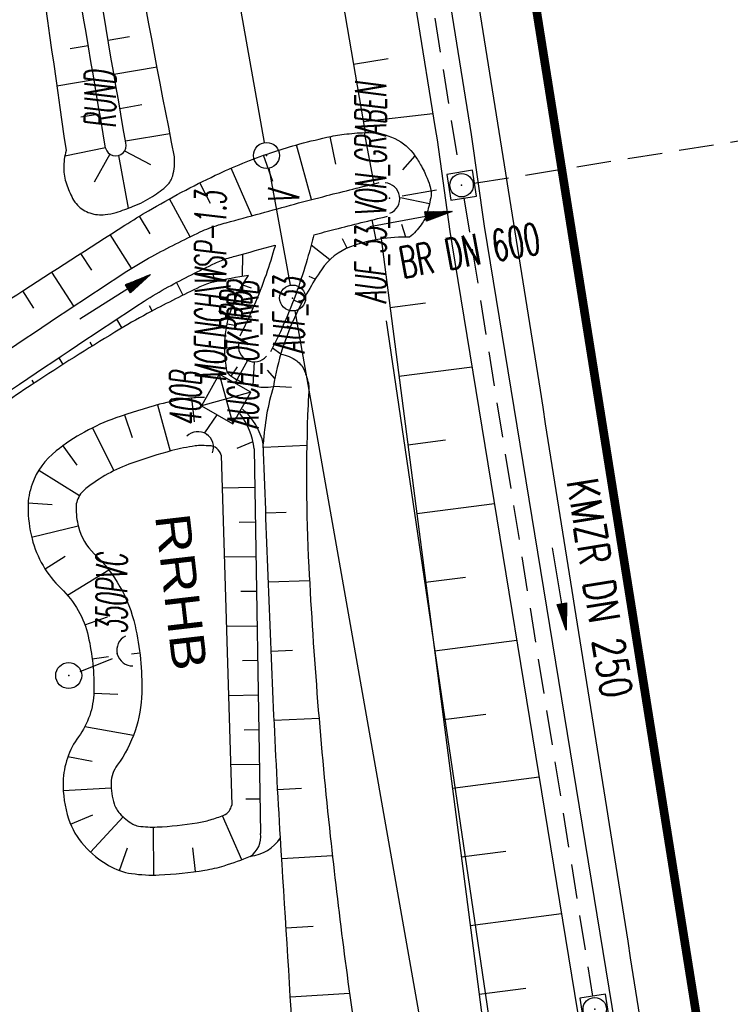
# Model space of a CAD drawing. Extents: x 447827 to 448299, y 438389 to 439851.
# Tile 44 of 116: x 448056 to 448097, y 439023 to 439080. Entities that reach past the tile are written whole.
import ezdxf
from ezdxf.enums import TextEntityAlignment as Align

# ---------------------------------------------------------------- set-up
doc = ezdxf.new("R2010")
doc.units = 0
doc.header["$LTSCALE"] = 2
doc.header["$MEASUREMENT"] = 0
doc.linetypes.add('AUSGEZOGEN', pattern=[0])
doc.linetypes.add('GESTRICH-X2', pattern=[1.5, 1, -0.5])
doc.layers.get('0').update_dxf_attribs({"linetype": 'AUSGEZOGEN'})
for name, color, linetype in [('210-GRENZL-BAB', 7, 'AUSGEZOGEN'), ('210-GRENZP-BAB', 7, 'AUSGEZOGEN'), ('ANMERKUNG', 7, 'CONTINUOUS'), ('BOESCHG', 250, 'AUSGEZOGEN'), ('BW-SCHRIFT', 250, 'AUSGEZOGEN'), ('DURCHL', 200, 'GESTRICH-X2'), ('FBRTOP', 250, 'AUSGEZOGEN'), ('KANAL', 7, 'GESTRICH-X2'), ('MULDE', 250, 'AUSGEZOGEN'), ('PFEIL', 7, 'CONTINUOUS'), ('PFEILTOP', 200, 'AUSGEZOGEN'), ('SCHSYMBOL', 200, 'AUSGEZOGEN'), ('TEXTO', 4, 'CONTINUOUS')]:
    doc.layers.add(name, color=color, linetype=linetype)
doc.styles.add('ROMANS', font='romans.shx', dxfattribs={"width": 0.8})
doc.styles.add('UNIR-H', font='unir_h.shx', dxfattribs={"width": 0.8})

# ---------------------------------------------------------------- blocks, each defined once
blk = doc.blocks.new('DL')
at = {"color": 0}
blk.add_arc((-0.311, 0.025), 0.91, 282.5363, 77.4637, dxfattribs=at)
blk.add_point((0.597, 0.003), dxfattribs=at)
blk = doc.blocks.new('SCHA-Q')
for p, q in [((-1.5, 1.5), (1.5, -1.5)), ((-1.5, -1.5), (1.5, 1.5)), ((1.5, 1.5), (-1.5, 1.5)), ((-1.5, 1.5), (-1.5, -1.5)), ((1.5, -1.5), (1.5, 1.5)), ((-1.5, -1.5), (1.5, -1.5))]:
    blk.add_line(p, q)
blk.add_point((0, 0))
blk = doc.blocks.new('20')
blk.add_lwpolyline([(-0.754, -0.751), (0.754, -0.751), (0.754, 0.75), (-0.754, 0.75)], close=True)
blk.add_circle((0, 0), 0.676)
blk.add_point((0, 0))
blk = doc.blocks.new('42')
at = {"color": 0}
blk.add_arc((-0.025, -0.311), 0.91, 12.5363, 167.4637, dxfattribs=at)
blk.add_point((0, 0), dxfattribs=at)
blk = doc.blocks.new('PFEIL2')
at = {"color": 0}
for p, q in [((0.88, 0.002), (-2.401, -0.012)), ((0.881, -0.271), (0.879, 0.276)), ((0.879, 0.276), (2.429, 0.009)), ((0.911, 0.27), (0.879, 0.265)), ((0.965, 0.261), (0.879, 0.246)), ((1.019, 0.252), (0.879, 0.228)), ((1.073, 0.242), (0.879, 0.209)), ((1.127, 0.233), (0.879, 0.191)), ((1.181, 0.224), (0.879, 0.172)), ((1.235, 0.214), (0.879, 0.154)), ((1.289, 0.205), (0.879, 0.135)), ((1.343, 0.196), (0.879, 0.117)), ((1.397, 0.187), (0.879, 0.098)), ((1.451, 0.177), (0.879, 0.08)), ((1.505, 0.168), (0.879, 0.061)), ((1.559, 0.159), (0.88, 0.043)), ((1.613, 0.149), (0.88, 0.024)), ((1.668, 0.14), (0.88, 0.006)), ((1.722, 0.131), (0.88, -0.013)), ((1.776, 0.121), (0.88, -0.031)), ((1.83, 0.112), (0.88, -0.05)), ((1.884, 0.103), (0.88, -0.068)), ((1.938, 0.094), (0.88, -0.087)), ((1.992, 0.084), (0.88, -0.105)), ((2.046, 0.075), (0.88, -0.124)), ((2.1, 0.066), (0.88, -0.142)), ((2.154, 0.056), (0.88, -0.161)), ((2.208, 0.047), (0.88, -0.179)), ((2.262, 0.038), (0.881, -0.198)), ((2.316, 0.029), (0.881, -0.216)), ((2.37, 0.019), (0.881, -0.235)), ((2.424, 0.01), (0.881, -0.253)), ((2.429, 0.009), (0.881, -0.271))]:
    blk.add_line(p, q, dxfattribs=at)
blk = doc.blocks.new('GST')
at = {"color": 0}
blk.add_circle((0, 0), 0.75, dxfattribs=at)
blk.add_point((0, 0), dxfattribs=at)
blk = doc.blocks.new('10')
blk.add_blockref('GST', (0, 0))

msp = doc.modelspace()

# ---------------------------------------------------------------- linework, layer by layer
at = {"layer": '210-GRENZL-BAB', "flags": 128}
for points in [[(448056.951, 439148.431), (448070.338, 439073.069)], [(448070.606, 439071.592), (448071.845, 439064.828)], [(448072.11, 439063.351), (448081.809, 439008.329)]]:
    msp.add_lwpolyline(points, dxfattribs=at)
at = {"layer": 'BOESCHG'}
for p, q in [((448062.548, 439079.178), (448061.32, 439078.968)), ((448060.175, 439078.665), (448059.124, 439078.488)), ((448075.492, 439077.592), (448077.503, 439077.936)), ((448064.151, 439077.425), (448061.657, 439076.997)), ((448060.508, 439076.693), (448058.357, 439076.329)), ((448063.262, 439075.244), (448061.996, 439075.026)), ((448076.059, 439074.284), (448080.082, 439074.748)), ((448060.842, 439074.721), (448059.741, 439074.534)), ((448076.683, 439070.684), (448076.131, 439073.648)), ((448062.318, 439073.166), (448064.891, 439073.586)), ((448074.474, 439071.819), (448074.146, 439073.419)), ((448061.174, 439072.767), (448058.816, 439072.289)), ((448062.273, 439072.59), (448063.777, 439071.802)), ((448073.077, 439069.779), (448072.205, 439072.939)), ((448061.426, 439072.398), (448060.504, 439070.783)), ((448061.928, 439072.322), (448062.478, 439069.272)), ((448070.836, 439070.829), (448070.298, 439072.335)), ((448079.049, 439072.307), (448078.321, 439071.501)), ((448069.632, 439068.848), (448068.438, 439071.601)), ((448067.227, 439069.551), (448066.628, 439070.75)), ((448066.067, 439067.631), (448064.858, 439069.82)), ((448079.884, 439069.523), (448078.216, 439069.882)), ((448063.75, 439067.795), (448063.128, 439068.817)), ((448076.812, 439067.458), (448076.58, 439068.6)), ((448078.521, 439067.608), (448078.281, 439068.346)), ((448062.674, 439065.814), (448061.436, 439067.75)), ((448075.122, 439066.966), (448074.852, 439067.51)), ((448074.128, 439066.299), (448073.051, 439067.149)), ((448060.378, 439065.697), (448059.752, 439066.671)), ((448069.093, 439065.34), (448069.108, 439066.632)), ((448059.338, 439063.623), (448058.071, 439065.589)), ((448067.36, 439065.503), (448067.47, 439065.026)), ((448073.291, 439065.179), (448072.942, 439065.339)), ((448065.267, 439064.984), (448065.634, 439064.248)), ((448069.082, 439064.848), (448069.588, 439064.687)), ((448057.034, 439063.51), (448056.391, 439064.503)), ((448072.487, 439063.774), (448072.037, 439063.975)), ((448063.685, 439063.657), (448063.855, 439063.335)), ((448068.591, 439063.863), (448069.691, 439063.51)), ((448077.605, 439063.538), (448079.654, 439063.804)), ((448061.81, 439062.86), (448062.111, 439062.356)), ((448068.201, 439062.591), (448068.759, 439062.495)), ((448071.843, 439062.404), (448071.669, 439062.464)), ((448077.393, 439062.776), (448090.513, 438973.596)), ((448060.269, 439061.533), (448060.404, 439061.315)), ((448068.06, 439061.201), (448068.823, 439061.308)), ((448071.295, 439060.847), (448070.818, 439061.192)), ((448058.463, 439060.637), (448058.711, 439060.25)), ((448068.434, 439059.577), (448068.804, 439060.123)), ((448069.693, 439059.021), (448069.781, 439060.426)), ((448078.12, 439059.571), (448082.349, 439060.12)), ((448070.952, 439059.434), (448070.533, 439059.915)), ((448056.915, 439059.339), (448057.033, 439059.161)), ((448070.912, 439058.994), (448071.918, 439058.944)), ((448066.142, 439058.31), (448066.287, 439056.931)), ((448064.182, 439057.92), (448064.908, 439055.244)), ((448062.269, 439057.338), (448062.712, 439056.025)), ((448060.416, 439056.59), (448061.653, 439054.109)), ((448058.708, 439055.554), (448059.521, 439054.432)), ((448069.69, 439055.777), (448068.758, 439055.394)), ((448070.308, 439055.476), (448072.799, 439055.584)), ((448078.635, 439055.605), (448080.815, 439055.888)), ((448069.768, 439055.159), (448069.769, 439055.159)), ((448057.316, 439054.138), (448059.672, 439052.679)), ((448067.906, 439053.129), (448069.802, 439053.159)), ((448056.701, 439052.255), (448058.084, 439052.167)), ((448079.15, 439051.638), (448083.641, 439052.221)), ((448071.615, 439051.707), (448070.429, 439051.663)), ((448056.9, 439050.272), (448059.594, 439050.925)), ((448068.9, 439051.144), (448069.834, 439051.16)), ((448057.677, 439048.438), (448058.846, 439049.182)), ((448068.027, 439049.13), (448069.866, 439049.16)), ((448058.973, 439046.922), (448061.357, 439048.383)), ((448072.957, 439047.759), (448070.581, 439047.666)), ((448079.664, 439047.671), (448081.976, 439047.971)), ((448068.993, 439047.145), (448069.899, 439047.16)), ((448059.977, 439045.205), (448061.28, 439045.677)), ((448068.148, 439045.132), (448069.931, 439045.16)), ((448080.179, 439043.704), (448084.933, 439044.322)), ((448062.663, 439043.534), (448063.147, 439043.594)), ((448071.973, 439043.72), (448070.743, 439043.669)), ((448060.396, 439043.253), (448061.342, 439043.371)), ((448069.086, 439043.146), (448069.963, 439043.161)), ((448060.492, 439041.258), (448061.877, 439041.205)), ((448068.269, 439041.133), (448069.996, 439041.161)), ((448080.694, 439039.738), (448083.137, 439040.055)), ((448073.505, 439039.79), (448070.914, 439039.673)), ((448059.984, 439039.341), (448062.793, 439038.843)), ((448069.179, 439039.147), (448070.028, 439039.161)), ((448059, 439037.606), (448060.402, 439037.337)), ((448068.39, 439037.134), (448070.06, 439037.161)), ((448081.209, 439035.771), (448086.225, 439036.422)), ((448058.728, 439035.639), (448061.496, 439035.789)), ((448072.489, 439035.753), (448071.115, 439035.678)), ((448069.271, 439035.148), (448070.092, 439035.162)), ((448059.15, 439033.693), (448060.43, 439034.223)), ((448060.304, 439032.078), (448062.189, 439034.11)), ((448069.045, 439031.64), (448067.933, 439034.182)), ((448063.954, 439030.753), (448063.932, 439033.525)), ((448061.98, 439031.011), (448062.44, 439032.319)), ((448066.375, 439030.954), (448066.212, 439032.331)), ((448081.724, 439031.804), (448084.298, 439032.138)), ((448074.278, 439031.866), (448071.352, 439031.685)), ((448082.239, 439027.838), (448087.517, 439028.523)), ((448073.173, 439027.79), (448071.599, 439027.692)), ((448082.754, 439023.871), (448085.459, 439024.222)), ((448075.268, 439023.913), (448071.848, 439023.7))]:
    msp.add_line(p, q, dxfattribs=at)
at = {"layer": 'BOESCHG', "flags": 128}
for points in [[(448065.152, 439072.245, -0.004729), (448060.085, 439099.59, -0.011441), (448058.357, 439110.956, -0.000272), (448054.818, 439138.57, 0.00026), (448051.121, 439167.427, 0.001968), (448049.47, 439179.873, 0.000875), (448045.596, 439207.854)], [(448061.177, 439072.749, -0.00203), (448056.732, 439099.478, -0.005112), (448055.119, 439110.115, -0.000048), (448051.131, 439138.373, 0.000047), (448047.023, 439167.493, 0.00076), (448045.396, 439178.889, 0.000316), (448041.424, 439206.29)], [(448038.556, 439204.391, -0.001345), (448043.05, 439177.807, -0.003377), (448044.74, 439167.201, -0.000035), (448049.078, 439138.729, -0.000035), (448053.46, 439109.94, -0.001648), (448055.054, 439099.229, -0.000664), (448058.888, 439072.61)], [(448058.888, 439072.61, 0.068463), (448058.757, 439071.579, 0.078875), (448058.908, 439070.689, 0.039024), (448059.269, 439069.843, 0.074387), (448059.554, 439069.452, 0.116909), (448060.272, 439069.002, 0.11194), (448061.152, 439068.91, 0.041844), (448061.78, 439069.039, 0.025486), (448062.773, 439069.387, 0.041935), (448063.884, 439069.954, 0.049052), (448064.731, 439070.603, 0.142965), (448065.052, 439071.145, 0.080388), (448065.152, 439072.245)], [(448071.295, 439060.847, -0.109793), (448072.215, 439060.463, -0.150671), (448072.663, 439059.882, -0.026643), (448072.888, 439059.168, -0.067076), (448072.923, 439058.871, -0.01583), (448072.906, 439058.519, 0.009362), (448072.87, 439057.925, 0.023387), (448072.914, 439048.565, 0.014001), (448074.155, 439032.986, 0.010285), (448075.801, 439020.198, -0.009686), (448077.566, 439006.622, -0.00974), (448079.038, 438990.386, 0.009872), (448080.494, 438974.367, 0.011336), (448083.38, 438952.807, 0.010594), (448087.477, 438929.894, 0.007294), (448089.281, 438921.542, -0.003227), (448093.512, 438902.695, -0.011587), (448094.732, 438896.395, -0.005464), (448096.981, 438882.195)]]:
    msp.add_lwpolyline(points, format="xyb", dxfattribs=at)
at = {"layer": 'BOESCHG'}
for points in [[(448062.337, 439073.055, -0.002687), (448057.91, 439099.478, -0.006617), (448056.312, 439110.239, -0.000403), (448052.506, 439138.606, 0.000393), (448048.606, 439167.681, 0.004815), (448046.946, 439179.154, 0.002021), (448042.616, 439206.428)], [(448045.042, 439056.348, -0.05499), (448046.892, 439058.018, -0.012312), (448056.053, 439064.283, -0.001854), (448062.29, 439068.294, -0.008601), (448063.652, 439069.13, -0.022645), (448067.512, 439071.179, -0.028643), (448070.714, 439072.479, -0.014509), (448072.174, 439072.929, -0.012092), (448073.952, 439073.376, -0.024831), (448074.951, 439073.55, -0.020613), (448076.168, 439073.649, -0.119581)], [(448076.168, 439073.649, -0.119581), (448077.891, 439073.303, -0.138235), (448079.049, 439072.307, -0.015864), (448079.418, 439071.71, -0.025187), (448079.619, 439071.316, -0.01978), (448079.859, 439070.718, -0.030996), (448079.973, 439070.322, -0.097286), (448079.981, 439070.003, -0.030356), (448079.749, 439069.015, -0.082485), (448079.411, 439068.326, -0.064047), (448078.741, 439067.604)], [(448078.741, 439067.604, 0.096508), (448075.332, 439067.051, 0.15785), (448073.646, 439065.726, 0.035612), (448072.201, 439063.204, 0.072058), (448070.872, 439058.985, 0.075011)], [(448069.436, 439065.391, 0.022809), (448067.422, 439065.015, 0.054909), (448066.617, 439064.731, 0.009197), (448063.812, 439063.314, 0.013907), (448062.002, 439062.292, 0.009559), (448057.312, 439059.346, 0.01288), (448053.933, 439057.005, 0.010725), (448052.382, 439055.819, 0.01565), (448051.364, 439054.951, 0.071405), (448050.406, 439053.793, -0.04946), (448049.1, 439052.066, -0.036914)], [(448068.21, 439059.769, -0.13226), (448068.405, 439063.358, -0.076176), (448069.436, 439065.391)], [(448068.21, 439059.769, 0.065462), (448068.646, 439059.44, 0.049734), (448069.426, 439059.096, 0.062004), (448070.248, 439058.936, 0.073256), (448070.872, 439058.985, 0.288628)], [(448070.872, 439058.985, 0.060306), (448070.287, 439055.66)], [(448066.882, 439058.335, 0.001722), (448066.78, 439058.337, 0.038852), (448065.972, 439058.288, 0.030902), (448064.293, 439057.948, 0.019995), (448061.766, 439057.163, 0.082094), (448058.31, 439055.252, 0.139166), (448056.929, 439053.339, 0.086842), (448056.694, 439052.015, 0.063111), (448056.922, 439050.186, 0.140644), (448058.603, 439047.312, -0.147577), (448060.171, 439044.547, -0.030573), (448060.431, 439042.953, -0.030453), (448060.495, 439041.333, -0.154693), (448059.614, 439038.747, 0.153623), (448058.722, 439036.145, 0.085942), (448059.037, 439033.999, 0.104631), (448059.935, 439032.453, 0.076328), (448061.334, 439031.313, 0.097149), (448062.676, 439030.841, 0.047442), (448064.269, 439030.762, 0.028537), (448066.904, 439031.033, 0.034055), (448068.032, 439031.294, 0.024629), (448069.537, 439031.835)], [(448067.253, 439055.546, 0.0109), (448066.732, 439055.566, 0.038852), (448066.353, 439055.543, 0.030902), (448065.009, 439055.272, 0.019995), (448062.694, 439054.552, 0.082094), (448060.028, 439053.078, 0.139166), (448059.533, 439052.392, 0.086842), (448059.465, 439052.009, 0.063111), (448059.607, 439050.871, 0.140644), (448060.516, 439049.317, -0.147577), (448062.874, 439045.159, -0.030573), (448063.188, 439043.231, -0.030453), (448063.265, 439041.274, -0.154693), (448061.845, 439037.103, 0.153623), (448061.492, 439036.074, 0.085942), (448061.67, 439034.864, 0.104631), (448061.992, 439034.31, 0.076328), (448062.738, 439033.701, 0.097149), (448063.074, 439033.583, 0.047442), (448064.144, 439033.53, 0.028537), (448066.464, 439033.769, 0.034055), (448067.224, 439033.945, 0.015263), (448068.003, 439034.208, 0.024629)], [(448094.853, 438882.117, -0.010168), (448090.905, 438894.965, -0.026492), (448089.755, 438899.997, -0.000037), (448085.787, 438922.874, -0.00013), (448084.648, 438929.455, -0.00009), (448078.973, 438962.326, -0.000244), (448076.897, 438974.398, -0.011764), (448074.603, 438989.967, -0.01121), (448072.949, 439006.398, -0.003738), (448072.803, 439008.467, -0.000317), (448071.278, 439032.909, -0.004543), (448070.882, 439040.426, -0.002243), (448070.287, 439055.66)]]:
    msp.add_lwpolyline(points, format="xyb", dxfattribs=at)
for points in [[(448069.415, 439113.113), (448076.168, 439073.649)], [(448077.091, 439067.505), (448087.402, 438988.077), (448090.513, 438973.596), (448094.695, 438936.209), (448095.725, 438907.292), (448101.699, 438884.712)], [(448067.849, 439055.008), (448068.461, 439034.794)], [(448069.765, 439055.368), (448070.124, 439033.162)]]:
    msp.add_lwpolyline(points, dxfattribs=at)
for centre, radius, start, end in [((448061.758, 439072.898), 0.6, 194.3647, 15.1909), ((448065.348, 439054.775), 4.456, 7.6439, 36.3647), ((448066.719, 439054.887), 3.65, 12.2356, 49.5561), ((448067.164, 439054.848), 0.703, 13.0967, 90.6984), ((448067.669, 439034.941), 0.806, 294.5491, 349.4567), ((448068.793, 439032.957), 1.347, 303.5452, 8.7421), ((448069.278, 439034.203), 2.382, 276.245, 327.0892)]:
    msp.add_arc(centre, radius, start, end, dxfattribs=at)
at = {"layer": 'DURCHL'}
for p, q in [((448082.469, 439070.719), (448125.844, 439077.688)), ((448078.313, 439070), (448081, 439070.469)), ((448069.372, 439060.477), (448068.654, 439059.185)), ((448067.601, 439057.348), (448066.893, 439056.307)), ((448059.714, 439042.515), (448061.858, 439043.393))]:
    msp.add_line(p, q, dxfattribs=at)
at = {"layer": 'FBRTOP'}
for points in [[(448034.372, 439384.926, -0.000001), (448050.087, 439286.169, -0.000002), (448057.944, 439236.79), (448081.515, 439088.654, 0.000001), (448091.337, 439026.931, -0.000001), (448101.158, 438965.207, -0.000001), (448105.087, 438940.518, 0.000002), (448109.015, 438915.828, 0.000007), (448110.98, 438903.483, -0.000017)], [(448068.197, 439390.308, -0.000001), (448083.912, 439291.551, -0.000002), (448091.769, 439242.172), (448115.34, 439094.036, 0.000001), (448125.161, 439032.313, -0.000001), (448134.983, 438970.589, -0.000001), (448138.911, 438945.9, 0.000002), (448142.84, 438921.21, 0.000007), (448144.804, 438908.866, -0.000017)]]:
    msp.add_lwpolyline(points, format="xyb", dxfattribs=at)
at = {"layer": 'FBRTOP', "const_width": 0.5}
msp.add_lwpolyline([(448037.582, 439385.437), (448061.154, 439237.301), (448084.725, 439089.165), (448104.368, 438965.718), (448112.225, 438916.339), (448116.154, 438891.649), (448120.082, 438866.96), (448121.407, 438858.629), (448124.099, 438842.153), (448128.414, 438817.366), (448133.041, 438792.62), (448137.977, 438767.933), (448143.221, 438743.311), (448148.772, 438718.755), (448151.568, 438707.069)], dxfattribs=at)
for points in [[(448091.926, 439145.728), (448100.526, 439091.679, 0.000001), (448110.348, 439029.956, -0.000001), (448120.169, 438968.232, -0.000001), (448124.098, 438943.543, 0.000002), (448128.026, 438918.853, 0.000007), (448129.991, 438906.508, -0.000017), (448131.955, 438894.163), (448135.883, 438869.474), (448137.204, 438861.175, 0.001038), (448138.03, 438856.046, 0.000474), (448139.876, 438844.815, 0.002138), (448141.539, 438835.017, 0.001413), (448144.16, 438820.208, 0.001696), (448146.322, 438808.425, 0.001564), (448148.75, 438795.659, 0.001572), (448151.157, 438783.417, 0.001569), (448153.647, 438771.168, 0.001557), (448156.205, 438758.969, 0.001551), (448158.85, 438746.742, 0.00156), (448161.576, 438734.505, 0.001572), (448164.356, 438722.381, 0.001571), (448167.21, 438710.288, 0.00009), (448167.378, 438709.585, 0.001553)], [(448087.976, 439145.1), (448096.576, 439091.051, 0.000001), (448106.397, 439029.327, -0.000001), (448116.219, 438967.604, -0.000001), (448120.147, 438942.914, 0.000002), (448124.076, 438918.225, 0.000006), (448125.936, 438906.533, -0.000017)]]:
    msp.add_lwpolyline(points, format="xyb", dxfattribs=at)
at = {"layer": 'KANAL'}
for p, q in [((448074.969, 439112.844), (448081.625, 439071.344)), ((448082.469, 439070.719), (448125.844, 439077.688)), ((448078.313, 439070), (448081, 439070.469)), ((448081.875, 439069.875), (448089.313, 439023.75))]:
    msp.add_line(p, q, dxfattribs=at)
at = {"layer": 'MULDE'}
for points in [[(448061.008, 439196.515), (448061.116, 439195.921), (448073.862, 439113.416), (448080.22, 439073.89)], [(448080.22, 439073.89), (448080.326, 439073.232), (448081.07, 439067.942), (448081.187, 439067.226)]]:
    msp.add_lwpolyline(points, dxfattribs=at)
for points in [[(448069.975, 439151.679), (448075.838, 439113.728), (448082.304, 439073.53), (448083.048, 439068.242), (448090.42, 439023.167, -0.000172), (448090.42, 439023.167), (448097.313, 438980.838), (448104.704, 438934.912), (448110.729, 438896.249), (448112.275, 438886.392), (448112.779, 438883.431), (448117.058, 438857.092), (448125.269, 438808.555), (448135.025, 438758.683), (448146.212, 438709.057), (448146.861, 438706.32)], [(448073.199, 439067.743, -0.002788), (448074.439, 439068.065, -0.00249), (448077.457, 439068.814, -0.00249)], [(448073.199, 439067.743, -0.010105), (448072.886, 439066.544, -0.0151), (448072.33, 439064.779, -0.016892), (448071.583, 439062.848, -0.016892), (448070.707, 439060.972, -0.016892)], [(448048.696, 439052.906, -0.013499), (448053.219, 439056.903, -0.025327), (448055.731, 439058.797, -0.003995), (448063.405, 439063.907, -0.021727), (448064.791, 439064.731, -0.012099), (448067.495, 439066.099, -0.03824), (448068.263, 439066.395, -0.006009), (448068.668, 439066.511, -0.000381), (448070.977, 439067.142, -0.004093)], [(448070.977, 439067.142, -0.000492), (448070.962, 439067.087, -0.0151), (448070.442, 439065.437, -0.016892), (448069.743, 439063.632, -0.016892), (448068.925, 439061.878, -0.016892)], [(448081.187, 439067.226), (448088.446, 439022.845), (448095.339, 438980.518), (448102.728, 438934.6), (448108.753, 438895.941, 0.000242), (448108.753, 438895.94), (448110.227, 438886.545)]]:
    msp.add_lwpolyline(points, format="xyb", dxfattribs=at)
at = {"layer": 'MULDE', "flags": 128}
msp.add_lwpolyline([(448047.332, 439054.368, -0.013499), (448051.936, 439058.437, -0.025327), (448054.609, 439060.453, -0.003995), (448062.31, 439065.581, -0.021727), (448063.845, 439066.493, -0.012099), (448066.636, 439067.905, -0.03824), (448067.689, 439068.311, -0.006009), (448068.14, 439068.44, -0.000652), (448072.096, 439069.518, -0.004093), (448073.948, 439070.004, -0.00249), (448076.985, 439070.758, -0.00249)], format="xyb", dxfattribs=at)

# ---------------------------------------------------------------- block references
at = {"layer": '210-GRENZP-BAB', "rotation": 279.0411497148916}
for p in [(448070.47, 439072.33), (448071.98, 439064.09)]:
    msp.add_blockref('GST', p, dxfattribs=at)
at = {"layer": 'PFEIL'}
for p, rotation in [((448078.805, 439068.644), 10.18749999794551), ((448087.386, 439047.296), 279.1780999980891)]:
    msp.add_blockref('PFEIL2', p, dxfattribs=dict(at, rotation=rotation))
at = {"layer": 'PFEILTOP', "rotation": 32.12812785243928}
msp.add_blockref('PFEIL2', (448061.719, 439064.15), dxfattribs=at)
at = {"layer": 'SCHSYMBOL'}
for name, p, rotation in [('20', (448081.742, 439070.607), 279.0411), ('42', (448077.574, 439069.858), 279.0411), ('DL', (448069.594, 439061.038), 243.722102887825), ('DL', (448066.693, 439055.706), 56.85892648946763), ('DL', (448062.425, 439043.693), 194.0120861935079), ('10', (448059.042, 439042.277), 279.041149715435), ('20', (448089.433, 439023.006), 279.0411)]:
    msp.add_blockref(name, p, dxfattribs=dict(at, rotation=rotation))
at = {"layer": 'SCHSYMBOL', "xscale": 0.7000000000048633, "yscale": 0.7000000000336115, "zscale": 0.7, "rotation": 240.4032887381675}
msp.add_blockref('SCHA-Q', (448068.138, 439058.25), dxfattribs=at)

# ---------------------------------------------------------------- texts
at = {"layer": 'ANMERKUNG', "style": 'ROMANS', "oblique": 7, "width": 0.5}
for s, p in [('RUND', (448061.758, 439073.898)), ('AUF_33_VON_GRABEN', (448077.393, 439063.776)), ('V', (448072.358, 439069.553)), ('MOENCH\\WSP-1.3', (448068.138, 439059.25)), ('AUCH_OK_RRB', (448070.014, 439056.535)), ('AUF_33', (448072.663, 439060.882)), ('RRB', (448069.594, 439062.038)), ('400B', (448066.693, 439056.706)), ('350PVC', (448062.425, 439044.693))]:
    msp.add_text(s, height=1.8, rotation=90, dxfattribs=at).set_placement(p)
at = {"layer": 'BW-SCHRIFT', "style": 'UNIR-H', "width": 1.2}
msp.add_text('RRHB', height=2, rotation=276.6042, dxfattribs=at).set_placement((448064.027, 439051.517))
at = {"layer": 'TEXTO', "style": 'ROMANS'}
for s, rotation, width, p in [('BR DN 600', 10.1875, 0.6, (448082.366, 439065.954)), ('KMZR DN 250', 279.1781, 0.75, (448088.833, 439047.19))]:
    msp.add_text(s, height=1.8, rotation=rotation, dxfattribs=dict(at, width=width)).set_placement(p, align=Align.CENTER)

doc.saveas('drawing.dxf')
